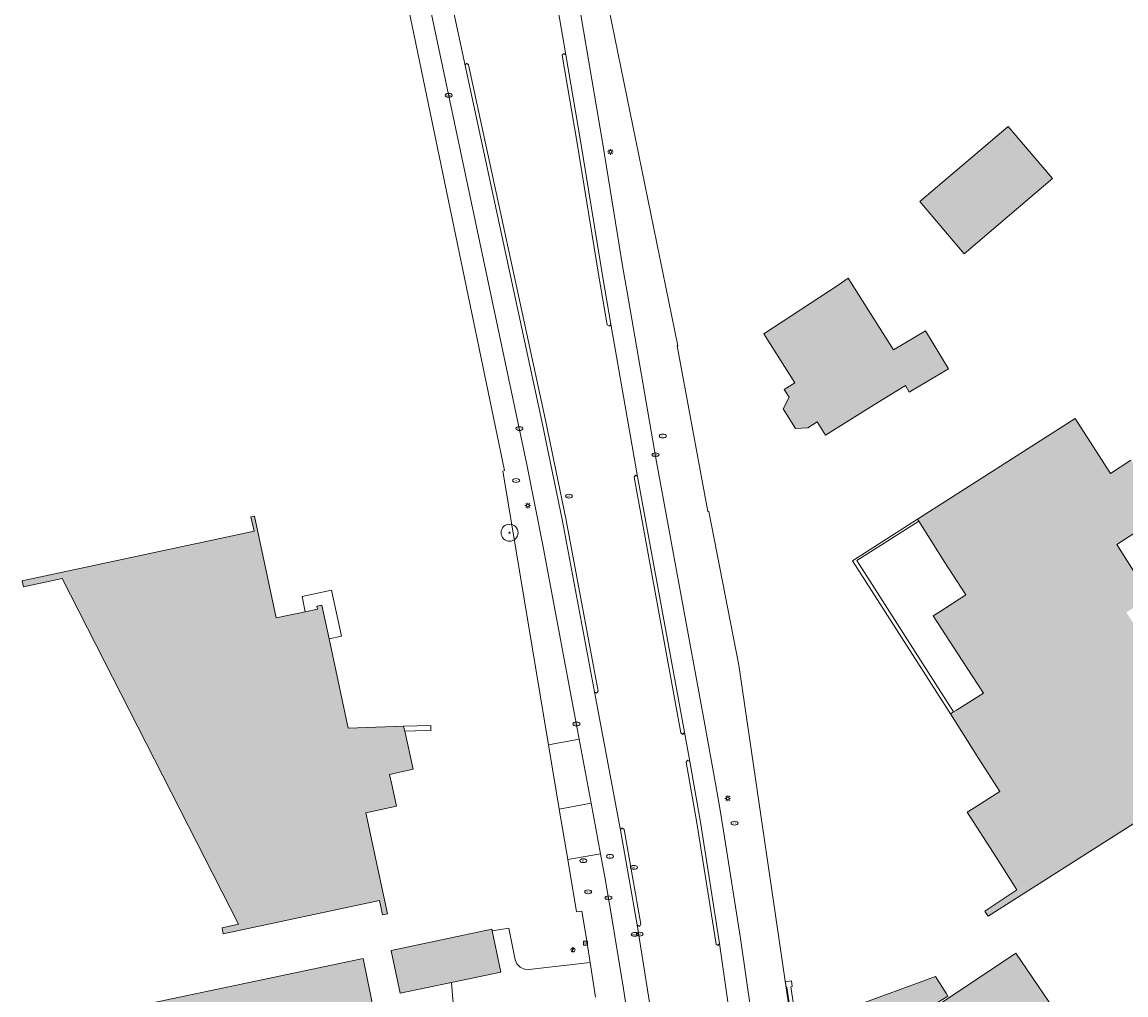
# Model space of a CAD drawing. Header units: metres. Extents: x 196496 to 197479, y 355139 to 356324.
# Tile 39 of 144: x 197035 to 197132, y 355363 to 355449. Entities that reach past the tile are written whole.
import ezdxf
from ezdxf.enums import TextEntityAlignment as Align

# ---------------------------------------------------------------- set-up
doc = ezdxf.new("R2010")
doc.units = ezdxf.units.M
doc.layers.get('0').update_dxf_attribs({"color": 252, "lineweight": 18})
for name, color, linetype, lineweight in [('B-WE-GR-BOOM-S', 252, 'Continuous', 18), ('B-WE-IE-MEUBILAIR-S', 252, 'Continuous', 18), ('B-WE-IE-TERREINAFSCHEIDING_KUNSTMATIG_MUUR-GV', 252, 'Continuous', 18), ('B-WE-OG-BEBOUWING-GV', 252, 'Continuous', 18), ('B-WE-OG-BEBOUWING_LOODS-GV', 252, 'Continuous', 18), ('B-WE-OG-TERREIN_ERF-GV', 252, 'Continuous', 18), ('B-WE-VH-GESLOTENVERHARDING_ASFALT-GV', 252, 'Continuous', 18), ('B-WE-VH-OPENVERHARDING-GV', 252, 'Continuous', 18), ('B-WE-VH-OPENVERHARDING_BETONELEMENT-GV', 252, 'Continuous', 18), ('B-WE-VH-OPENVERHARDING_BETONSTRAATSTEEN-GV', 252, 'Continuous', 18), ('B-WE-VH-OPENVERHARDING_TEGEL-GV', 252, 'Continuous', 18)]:
    doc.layers.add(name, color=color, linetype=linetype, lineweight=lineweight)
doc.layers.add('X-XX-AL-PRESENTATIE_GEBOUW3-V', color=7, linetype='Continuous', lineweight=18, true_color=0xf0f0f0)
doc.styles.add('NLCS-ISO', font='NLCS-ISO.ttf')

# ---------------------------------------------------------------- blocks, each defined once
blk = doc.blocks.new('SIE-MEUBILAIR_BORD_LOCATIEPAAL-SO')
blk.add_lwpolyline([(-0.75, -0.75), (0.75, -0.75), (0.75, 0.75), (-0.75, 0.75)], close=True)
at = {"style": 'NLCS-ISO'}
blk.add_text('lp', height=0.75, dxfattribs=at).set_placement((0.01, 0.12), align=Align.MIDDLE_CENTER)
blk = doc.blocks.new('SIE-MEUBILAIR_PAAL_LICHTMAST-SO')
for points in [[(-0.62, 0), (-1, 0)], [(-0.71, 0.71), (-0.44, 0.44)], [(0, 1), (0, 0.62)], [(0.44, 0.44), (0.71, 0.71)], [(1, 0), (0.62, 0)], [(-0.71, -0.71), (-0.44, -0.44)], [(0, -0.62), (0, -1)], [(0.44, -0.44), (0.71, -0.71)]]:
    blk.add_lwpolyline(points)
blk.add_circle((0, 0), 0.5)
blk = doc.blocks.new('SIE-MEUBILAIR_PAAL_VLAGGENMAST-SO')
h = blk.add_hatch(color=256)
h.dxf.hatch_style = 1
h.paths.add_polyline_path([(-0.18, 0.5), (0.32, 0.25), (-0.18, 0)])
blk.add_line((-0.18, 0), (-0.18, -0.47))
blk.add_lwpolyline([(-0.18, 0.5), (0.32, 0.25), (-0.18, 0)], close=True)
blk.add_circle((0, 0), 0.75)
blk = doc.blocks.new('SIE-MEUBILAIR_PUT_GASPUT-SO')
blk.add_ellipse((0, 0), major_axis=(1.25, 0), ratio=0.54)
at = {"style": 'NLCS-ISO'}
blk.add_text('gas ', height=0.75, dxfattribs=at).set_placement((0.53, 0.16), align=Align.MIDDLE_CENTER)
blk = doc.blocks.new('SIE-MEUBILAIR_PUT_RIOOLPUT-SO')
blk.add_ellipse((0, 0), major_axis=(1.25, 0), ratio=0.54)
at = {"style": 'NLCS-ISO'}
blk.add_text('ri', height=0.75, dxfattribs=at).set_placement((-0.04, 0.07), align=Align.MIDDLE_CENTER)
blk = doc.blocks.new('SIE-MEUBILAIR_PUT_KOLK-SO')
blk.add_ellipse((0, 0), major_axis=(1.25, 0), ratio=0.54)
at = {"style": 'NLCS-ISO'}
blk.add_text('klk', height=0.75, dxfattribs=at).set_placement((0.03, 0), align=Align.MIDDLE_CENTER)
blk = doc.blocks.new('SIE-MEUBILAIR_PUT_WATERLEIDINGPUT-SO')
blk.add_ellipse((0, 0), major_axis=(1.25, 0), ratio=0.54)
at = {"style": 'NLCS-ISO'}
blk.add_text('wl', height=0.75, dxfattribs=at).set_placement((-0.14, 0), align=Align.MIDDLE_CENTER)
blk = doc.blocks.new('SIE-MEUBILAIR_PUT_BRANDSTOFPUT-SO')
blk.add_ellipse((0, 0), major_axis=(1.25, 0), ratio=0.54)
at = {"style": 'NLCS-ISO'}
blk.add_text('brs', height=0.75, dxfattribs=at).set_placement((0.03, 0), align=Align.MIDDLE_CENTER)
blk = doc.blocks.new('SGR-BOOM_GBKN-SO')
at = {"color": 0, "linetype": 'ByBlock', "lineweight": 18}
for radius in [3, 0.225]:
    blk.add_circle((0, 0), radius, dxfattribs=at)

msp = doc.modelspace()

# ---------------------------------------------------------------- hatches: boundary and pattern name
at = {"layer": 'X-XX-AL-PRESENTATIE_GEBOUW3-V'}
for points in [[(197113.987, 355433.014), (197117.902, 355428.41), (197125.692, 355435.035), (197121.778, 355439.639)], [(197107.687, 355426.242), (197106.78, 355425.646), (197100.233, 355421.346), (197102.968, 355417.017), (197102.025, 355416.446), (197102.486, 355415.767), (197101.934, 355414.72), (197103.047, 355413.005), (197104.12, 355413.071), (197104.948, 355413.582), (197105.664, 355412.423), (197109.918, 355415.051), (197112.712, 355416.777), (197113.058, 355416.2), (197116.502, 355418.267), (197114.492, 355421.616), (197111.673, 355419.924)], [(197120.243, 355370.787), (197119.723, 355370.442), (197120.024, 355369.989), (197137.939, 355381.417), (197137.683, 355381.851), (197139.478, 355382.997), (197138.39, 355384.762), (197141.249, 355386.603), (197138.233, 355391.333), (197136.418, 355390.141), (197132.19, 355396.788), (197134.299, 355398.138), (197131.352, 355402.769), (197135.607, 355405.52), (197132.593, 355410.218), (197130.794, 355409.024), (197127.689, 355413.865), (197113.782, 355404.994), (197113.89, 355404.825), (197116.204, 355401.196), (197118.037, 355398.321), (197115.696, 355396.803), (197115.177, 355396.467), (197117.73, 355392.53), (197119.585, 355389.669), (197117.227, 355388.177), (197116.961, 355388.008), (197116.692, 355387.838), (197119.199, 355383.878), (197121.028, 355380.988), (197118.678, 355379.484), (197118.173, 355379.161), (197120.708, 355375.2), (197122.551, 355372.319)], [(197059.835, 355396.847), (197057.281, 355396.296), (197055.349, 355405.264), (197055.049, 355405.209), (197055.323, 355403.935), (197034.878, 355399.565), (197034.994, 355399.034), (197038.42, 355399.766), (197053.954, 355369.294), (197052.497, 355368.981), (197052.608, 355368.442), (197066.379, 355371.395), (197066.649, 355370.128), (197067.077, 355370.217), (197065.177, 355379.121), (197067.863, 355379.696), (197067.454, 355381.615), (197067.265, 355382.505), (197069.335, 355382.951), (197068.595, 355386.312), (197068.501, 355386.739), (197063.623, 355386.586), (197061.94, 355394.445), (197061.3, 355397.431), (197060.866, 355397.337), (197060.91, 355397.079)], [(197067.399, 355366.938), (197068.21, 355363.2), (197072.72, 355364.151), (197077.08, 355365.07), (197076.294, 355368.695), (197076.26, 355368.85), (197067.39, 355366.98)], [(197064.933, 355366.261), (197038.01, 355360.599), (197039.009, 355355.752), (197065.925, 355361.36)], [(197108.116, 355361.646), (197109.671, 355357.359), (197109.558, 355357.305), (197109.786, 355355.41), (197111.143, 355353.278), (197110.312, 355352.784), (197110.509, 355351.063), (197111.012, 355350.325), (197110.461, 355349.949), (197110.508, 355349.557), (197124.235, 355358.609), (197124.198, 355358.665), (197126.094, 355359.938), (197126.775, 355360.395), (197122.456, 355366.729), (197115.632, 355362.19), (197115.52, 355362.346), (197116.459, 355362.945), (197116.336, 355363.139), (197115.36, 355364.676), (197107.998, 355361.972), (197108, 355361.966)]]:
    msp.add_hatch(color=256, dxfattribs=at).paths.add_polyline_path(points)

# ---------------------------------------------------------------- linework, layer by layer
at = {"layer": 'B-WE-IE-TERREINAFSCHEIDING_KUNSTMATIG_MUUR-GV', "flags": 128}
for points in [[(197113.782, 355404.994), (197108.062, 355401.343), (197116.692, 355387.838), (197116.961, 355388.008), (197108.439, 355401.347), (197113.89, 355404.825)], [(197117.73, 355392.53), (197115.177, 355396.467), (197115.696, 355396.803), (197118.037, 355398.321), (197116.204, 355401.196), (197113.89, 355404.825), (197108.439, 355401.347), (197116.961, 355388.008), (197117.227, 355388.177), (197119.585, 355389.669)], [(197068.501, 355386.739), (197068.595, 355386.312), (197069.52, 355386.341), (197070.903, 355386.384), (197070.89, 355386.814)], [(197108.116, 355361.646), (197108, 355361.966), (197104.339, 355360.627), (197103.912, 355360.567), (197103.457, 355360.71), (197103.114, 355361.041), (197102.963, 355361.445), (197102.615, 355363.78), (197102.735, 355363.784), (197102.672, 355364.3), (197102.14, 355364.204), (197102.212, 355363.72), (197102.278, 355363.73), (197102.627, 355361.395), (197102.799, 355360.866), (197103.101, 355360.527), (197103.523, 355360.295), (197104, 355360.222), (197104.446, 355360.306)]]:
    msp.add_lwpolyline(points, close=True, dxfattribs=at)
at = {"layer": 'B-WE-OG-BEBOUWING-GV', "flags": 128}
for points in [[(197113.987, 355433.014), (197117.902, 355428.41), (197125.692, 355435.035), (197121.778, 355439.639)], [(197107.687, 355426.242), (197106.78, 355425.646), (197100.233, 355421.346), (197102.968, 355417.017), (197102.025, 355416.446), (197102.486, 355415.767), (197101.934, 355414.72), (197103.047, 355413.005), (197104.12, 355413.071), (197104.948, 355413.582), (197105.664, 355412.423), (197109.918, 355415.051), (197112.712, 355416.777), (197113.058, 355416.2), (197116.502, 355418.267), (197114.492, 355421.616), (197111.673, 355419.924)], [(197059.835, 355396.847), (197057.281, 355396.296), (197055.349, 355405.264), (197055.049, 355405.209), (197055.323, 355403.935), (197034.878, 355399.565), (197034.994, 355399.034), (197038.42, 355399.766), (197053.954, 355369.294), (197052.497, 355368.981), (197052.608, 355368.442), (197066.379, 355371.395), (197066.649, 355370.128), (197067.077, 355370.217), (197065.177, 355379.121), (197067.863, 355379.696), (197067.454, 355381.615), (197067.265, 355382.505), (197069.335, 355382.951), (197068.595, 355386.312), (197068.501, 355386.739), (197063.623, 355386.586), (197061.94, 355394.445), (197061.3, 355397.431), (197060.866, 355397.337), (197060.91, 355397.079)], [(197067.399, 355366.938), (197068.21, 355363.2), (197072.72, 355364.151), (197077.08, 355365.07), (197076.294, 355368.695), (197076.26, 355368.85), (197067.39, 355366.98)], [(197108.116, 355361.646), (197109.671, 355357.359), (197109.558, 355357.305), (197109.786, 355355.41), (197111.143, 355353.278), (197110.312, 355352.784), (197110.509, 355351.063), (197111.012, 355350.325), (197110.461, 355349.949), (197110.508, 355349.557), (197124.235, 355358.609), (197124.198, 355358.665), (197126.094, 355359.938), (197126.775, 355360.395), (197122.456, 355366.729), (197115.632, 355362.19), (197115.52, 355362.346), (197116.459, 355362.945), (197116.336, 355363.139), (197115.36, 355364.676), (197107.998, 355361.972), (197108, 355361.966)]]:
    msp.add_lwpolyline(points, close=True, dxfattribs=at)
for points in [[(197132.593, 355410.218), (197130.794, 355409.024), (197127.689, 355413.865), (197113.782, 355404.994), (197113.89, 355404.825), (197116.204, 355401.196), (197118.037, 355398.321), (197115.696, 355396.803), (197115.177, 355396.467), (197117.73, 355392.53), (197119.585, 355389.669), (197117.227, 355388.177), (197116.961, 355388.008), (197116.692, 355387.838), (197119.199, 355383.878), (197121.028, 355380.988), (197118.678, 355379.484), (197118.173, 355379.161), (197120.708, 355375.2), (197122.551, 355372.319), (197120.243, 355370.787), (197119.723, 355370.442), (197120.024, 355369.989), (197137.939, 355381.417)], [(197134.299, 355398.138), (197131.352, 355402.769), (197135.607, 355405.52)]]:
    msp.add_lwpolyline(points, dxfattribs=at)
at = {"layer": 'B-WE-OG-BEBOUWING_LOODS-GV', "flags": 128}
msp.add_lwpolyline([(197064.933, 355366.261), (197038.01, 355360.599), (197039.009, 355355.752), (197065.925, 355361.36)], close=True, dxfattribs=at)
at = {"layer": 'B-WE-OG-TERREIN_ERF-GV', "flags": 128}
for points in [[(197077.994, 355515.172), (197073.163, 355511.33), (197074.376, 355506.085), (197076.406, 355496.1), (197076.57, 355495.292), (197077.748, 355490.642), (197082.576, 355469.687), (197082.626, 355469.469), (197092.662, 355420.274), (197092.615, 355420.299), (197095.299, 355405.692), (197095.398, 355405.666), (197098.034, 355392.119), (197102.562, 355361.266)], [(197077.994, 355515.172), (197073.163, 355511.33), (197074.376, 355506.085), (197076.406, 355496.1), (197076.57, 355495.292), (197077.748, 355490.642), (197082.576, 355469.687), (197082.626, 355469.469), (197092.662, 355420.274), (197092.615, 355420.299), (197095.299, 355405.692), (197095.398, 355405.666), (197098.034, 355392.119), (197102.562, 355361.266)], [(197073.18, 355358.289), (197072.72, 355364.151), (197068.21, 355363.2), (197067.399, 355366.938), (197067.39, 355366.98), (197076.26, 355368.85), (197076.294, 355368.695), (197077.765, 355368.931), (197078.326, 355366.162), (197078.472, 355365.802), (197078.759, 355365.5), (197079.139, 355365.329), (197079.526, 355365.309), (197084.945, 355365.907), (197084.586, 355368.176), (197084.214, 355370.444), (197083.729, 355370.372), (197082.96, 355374.984), (197082.219, 355379.423), (197081.271, 355385.104), (197077.245, 355409.227), (197077.382, 355409.292), (197066.548, 355461.544)], [(197137.939, 355381.417), (197120.024, 355369.989), (197119.723, 355370.442), (197120.243, 355370.787), (197122.551, 355372.319), (197120.708, 355375.2), (197118.173, 355379.161), (197118.678, 355379.484), (197121.028, 355380.988), (197119.199, 355383.878), (197116.692, 355387.838), (197108.062, 355401.343), (197113.782, 355404.994), (197127.689, 355413.865), (197130.794, 355409.024), (197132.593, 355410.218)], [(197137.939, 355381.417), (197120.024, 355369.989), (197119.723, 355370.442), (197120.243, 355370.787), (197122.551, 355372.319), (197120.708, 355375.2), (197118.173, 355379.161), (197118.678, 355379.484), (197121.028, 355380.988), (197119.199, 355383.878), (197116.692, 355387.838), (197108.062, 355401.343), (197113.782, 355404.994), (197127.689, 355413.865), (197130.794, 355409.024), (197132.593, 355410.218)], [(197135.607, 355405.52), (197131.352, 355402.769), (197134.299, 355398.138)], [(197135.607, 355405.52), (197131.352, 355402.769), (197134.299, 355398.138)], [(197115.632, 355362.19), (197122.456, 355366.729), (197126.775, 355360.395)], [(197115.632, 355362.19), (197122.456, 355366.729), (197126.775, 355360.395)], [(197102.627, 355361.395), (197102.278, 355363.73), (197102.212, 355363.72), (197102.14, 355364.204), (197102.672, 355364.3), (197102.735, 355363.784), (197102.615, 355363.78), (197102.963, 355361.445)], [(197102.627, 355361.395), (197102.278, 355363.73), (197102.212, 355363.72), (197102.14, 355364.204), (197102.672, 355364.3), (197102.735, 355363.784), (197102.615, 355363.78), (197102.963, 355361.445)], [(197107.998, 355361.972), (197115.36, 355364.676), (197116.336, 355363.139), (197116.459, 355362.945)], [(197107.998, 355361.972), (197115.36, 355364.676), (197116.336, 355363.139), (197116.459, 355362.945)]]:
    msp.add_lwpolyline(points, dxfattribs=at)
for points in [[(197113.987, 355433.014), (197121.778, 355439.639), (197125.692, 355435.035), (197117.902, 355428.41)], [(197106.78, 355425.646), (197107.687, 355426.242), (197111.673, 355419.924), (197114.492, 355421.616), (197116.502, 355418.267), (197113.058, 355416.2), (197112.712, 355416.777), (197109.918, 355415.051), (197105.664, 355412.423), (197104.948, 355413.582), (197104.12, 355413.071), (197103.047, 355413.005), (197101.934, 355414.72), (197102.486, 355415.767), (197102.025, 355416.446), (197102.968, 355417.017), (197100.233, 355421.346)], [(197106.78, 355425.646), (197107.687, 355426.242), (197111.673, 355419.924), (197114.492, 355421.616), (197116.502, 355418.267), (197113.058, 355416.2), (197112.712, 355416.777), (197109.918, 355415.051), (197105.664, 355412.423), (197104.948, 355413.582), (197104.12, 355413.071), (197103.047, 355413.005), (197101.934, 355414.72), (197102.486, 355415.767), (197102.025, 355416.446), (197102.968, 355417.017), (197100.233, 355421.346)], [(197067.454, 355381.615), (197067.863, 355379.696), (197065.177, 355379.121), (197067.077, 355370.217), (197066.649, 355370.128), (197066.379, 355371.395), (197052.608, 355368.442), (197052.497, 355368.981), (197053.954, 355369.294), (197038.42, 355399.766), (197034.994, 355399.034), (197034.878, 355399.565), (197055.323, 355403.935), (197055.049, 355405.209), (197055.349, 355405.264), (197057.281, 355396.296), (197059.835, 355396.847), (197059.548, 355398.174), (197062.149, 355398.735), (197063.024, 355394.679), (197061.94, 355394.445), (197063.623, 355386.586), (197068.501, 355386.739), (197070.89, 355386.814), (197070.903, 355386.384), (197069.52, 355386.341), (197068.595, 355386.312), (197069.335, 355382.951), (197067.265, 355382.505)], [(197064.933, 355366.261), (197065.925, 355361.36), (197039.009, 355355.752), (197038.01, 355360.599)]]:
    msp.add_lwpolyline(points, close=True, dxfattribs=at)
at = {"layer": 'B-WE-VH-GESLOTENVERHARDING_ASFALT-GV', "flags": 128}
for points in [[(197066.194, 355472.033), (197079.363, 355409.834), (197080.779, 355402.707), (197083.982, 355385.601), (197085.039, 355379.953), (197085.857, 355375.487), (197086.248, 355373.28), (197086.839, 355369.862), (197087.413, 355366.44), (197087.877, 355363.593), (197088.328, 355360.745)], [(197098.398, 355353.17), (197096.346, 355367.603), (197096.222, 355367.407), (197096.031, 355367.539), (197094.343, 355378.216), (197093.397, 355383.58), (197093.528, 355383.765), (197093.713, 355383.635), (197093.243, 355386.213), (197093.114, 355386.024), (197092.923, 355386.151), (197088.802, 355408.699), (197088.926, 355408.897), (197089.12, 355408.767), (197086.754, 355422.202), (197086.629, 355422.016), (197086.437, 355422.131), (197085.737, 355426.246), (197083.769, 355438.325), (197082.478, 355445.908), (197082.63, 355446.068), (197082.806, 355445.935), (197081.38, 355454.153)], [(197081.38, 355454.153), (197082.806, 355445.935), (197084.086, 355438.375), (197086.061, 355426.3), (197086.754, 355422.202), (197089.12, 355408.767), (197093.243, 355386.213), (197093.713, 355383.635), (197094.661, 355378.286), (197096.346, 355367.603), (197098.398, 355353.17)], [(197072.566, 355451.32), (197073.922, 355445.011), (197074.041, 355445.196), (197074.226, 355445.077), (197080.989, 355413.722), (197082.811, 355404.918), (197085.632, 355389.842), (197085.509, 355389.658), (197085.323, 355389.779), (197087.612, 355377.585), (197087.742, 355377.774), (197087.933, 355377.648), (197089.406, 355369.286), (197089.273, 355369.1), (197089.086, 355369.232), (197090.986, 355357.213)], [(197090.986, 355357.213), (197089.086, 355369.232), (197087.612, 355377.585), (197085.323, 355389.779), (197082.504, 355404.832), (197080.683, 355413.652), (197073.922, 355445.011), (197072.566, 355451.32)], [(197099.621, 355358.045), (197098.183, 355368.038), (197096.687, 355377.528), (197096.359, 355379.534), (197096.008, 355381.533), (197094.976, 355387.215), (197090.736, 355410.375), (197088.16, 355425.184), (197087.821, 355427.171), (197086.047, 355438.059), (197083.842, 355451.049)]]:
    msp.add_lwpolyline(points, dxfattribs=at)
at = {"layer": 'B-WE-VH-OPENVERHARDING-GV', "flags": 128}
msp.add_lwpolyline([(197059.835, 355396.847), (197060.91, 355397.079), (197060.866, 355397.337), (197061.3, 355397.431), (197061.94, 355394.445), (197063.024, 355394.679), (197062.149, 355398.735), (197059.548, 355398.174)], close=True, dxfattribs=at)
at = {"layer": 'B-WE-VH-OPENVERHARDING_BETONELEMENT-GV', "flags": 128}
for points in [[(197086.754, 355422.202), (197086.061, 355426.3), (197084.086, 355438.375), (197082.806, 355445.935), (197082.63, 355446.068), (197082.478, 355445.908), (197083.769, 355438.325), (197085.737, 355426.246), (197086.437, 355422.131), (197086.629, 355422.016)], [(197085.323, 355389.779), (197085.509, 355389.658), (197085.632, 355389.842), (197082.811, 355404.918), (197080.989, 355413.722), (197074.226, 355445.077), (197074.041, 355445.196), (197073.922, 355445.011), (197080.683, 355413.652), (197082.504, 355404.832)], [(197093.243, 355386.213), (197089.12, 355408.767), (197088.926, 355408.897), (197088.802, 355408.699), (197092.923, 355386.151), (197093.114, 355386.024)], [(197093.713, 355383.635), (197093.528, 355383.765), (197093.397, 355383.58), (197094.343, 355378.216), (197096.031, 355367.539), (197096.222, 355367.407), (197096.346, 355367.603), (197094.661, 355378.286)], [(197089.086, 355369.232), (197089.273, 355369.1), (197089.406, 355369.286), (197087.933, 355377.648), (197087.742, 355377.774), (197087.612, 355377.585)]]:
    msp.add_lwpolyline(points, close=True, dxfattribs=at)
at = {"layer": 'B-WE-VH-OPENVERHARDING_BETONSTRAATSTEEN-GV', "flags": 128}
msp.add_lwpolyline([(197085.039, 355379.953), (197083.982, 355385.601), (197081.271, 355385.104), (197082.219, 355379.423)], close=True, dxfattribs=at)
for points in [[(197088.328, 355360.745), (197087.877, 355363.593), (197087.413, 355366.44), (197086.839, 355369.862), (197086.248, 355373.28), (197085.857, 355375.487), (197082.96, 355374.984), (197083.729, 355370.372), (197084.214, 355370.444), (197084.586, 355368.176), (197084.945, 355365.907), (197085.41, 355362.853)], [(197085.41, 355362.853), (197084.945, 355365.907), (197079.526, 355365.309), (197079.139, 355365.329), (197078.759, 355365.5), (197078.472, 355365.802), (197078.326, 355366.162), (197077.765, 355368.931), (197076.294, 355368.695), (197077.08, 355365.07), (197072.72, 355364.151), (197073.18, 355358.289)]]:
    msp.add_lwpolyline(points, dxfattribs=at)
at = {"layer": 'B-WE-VH-OPENVERHARDING_TEGEL-GV', "flags": 128}
for points in [[(197060.225, 355492.934), (197063.982, 355474.694), (197066.548, 355461.544), (197077.382, 355409.292), (197077.245, 355409.227), (197081.271, 355385.104), (197083.982, 355385.601), (197080.779, 355402.707), (197079.363, 355409.834), (197066.194, 355472.033), (197064.43, 355480.872), (197061.929, 355493.601)], [(197085.857, 355375.487), (197085.039, 355379.953), (197082.219, 355379.423), (197082.96, 355374.984)]]:
    msp.add_lwpolyline(points, close=True, dxfattribs=at)
for points in [[(197102.562, 355361.266), (197098.034, 355392.119), (197095.398, 355405.666), (197095.299, 355405.692), (197092.615, 355420.299), (197092.662, 355420.274), (197082.626, 355469.469)], [(197083.842, 355451.049), (197086.047, 355438.059), (197087.821, 355427.171), (197088.16, 355425.184), (197090.736, 355410.375), (197094.976, 355387.215), (197096.008, 355381.533), (197096.359, 355379.534), (197096.687, 355377.528), (197098.183, 355368.038), (197099.621, 355358.045)]]:
    msp.add_lwpolyline(points, dxfattribs=at)

# ---------------------------------------------------------------- block references
at = {"layer": 'B-WE-GR-BOOM-S', "xscale": 0.25, "yscale": 0.25, "zscale": 0.25}
msp.add_blockref('SGR-BOOM_GBKN-SO', (197077.832, 355403.812), dxfattribs=at)
at = {"layer": 'B-WE-IE-MEUBILAIR-S', "xscale": 0.25, "yscale": 0.25, "zscale": 0.25}
for name, p in [('SIE-MEUBILAIR_PUT_KOLK-SO', (197072.466, 355442.373)), ('SIE-MEUBILAIR_PAAL_LICHTMAST-SO', (197086.725, 355437.385)), ('SIE-MEUBILAIR_PUT_KOLK-SO', (197078.706, 355412.988)), ('SIE-MEUBILAIR_PUT_RIOOLPUT-SO', (197091.337, 355412.337)), ('SIE-MEUBILAIR_PUT_KOLK-SO', (197090.693, 355410.676)), ('SIE-MEUBILAIR_PUT_RIOOLPUT-SO', (197078.414, 355408.414)), ('SIE-MEUBILAIR_PUT_WATERLEIDINGPUT-SO', (197083.07, 355407.028)), ('SIE-MEUBILAIR_PAAL_LICHTMAST-SO', (197079.439, 355406.206)), ('SIE-MEUBILAIR_PUT_KOLK-SO', (197083.728, 355386.944)), ('SIE-MEUBILAIR_PAAL_LICHTMAST-SO', (197097.061, 355380.388)), ('SIE-MEUBILAIR_PUT_RIOOLPUT-SO', (197097.663, 355378.202)), ('SIE-MEUBILAIR_PUT_RIOOLPUT-SO', (197084.335, 355374.888)), ('SIE-MEUBILAIR_PUT_RIOOLPUT-SO', (197086.69, 355375.274)), ('SIE-MEUBILAIR_PUT_WATERLEIDINGPUT-SO', (197088.791, 355374.302)), ('SIE-MEUBILAIR_PUT_GASPUT-SO', (197084.762, 355372.146)), ('SIE-MEUBILAIR_PUT_KOLK-SO', (197086.548, 355371.622)), ('SIE-MEUBILAIR_PUT_BRANDSTOFPUT-SO', (197088.865, 355368.392)), ('SIE-MEUBILAIR_PUT_WATERLEIDINGPUT-SO', (197089.3, 355368.41)), ('SIE-MEUBILAIR_PAAL_VLAGGENMAST-SO', (197083.424, 355367.039)), ('SIE-MEUBILAIR_BORD_LOCATIEPAAL-SO', (197084.527, 355367.621))]:
    msp.add_blockref(name, p, dxfattribs=at)

doc.saveas('drawing.dxf')
